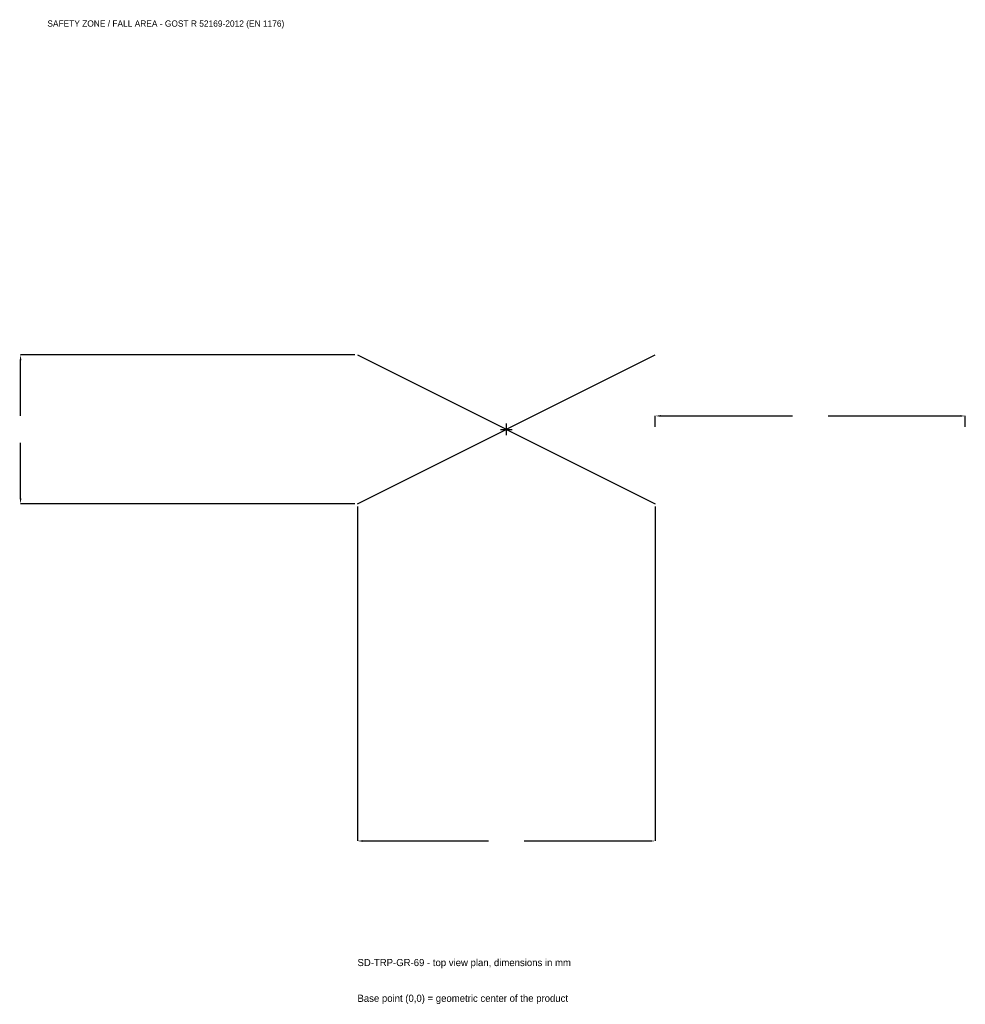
# Model space of a CAD drawing. Extents: x -2354 to 2220, y -2779 to 1980.
import ezdxf

# ---------------------------------------------------------------- set-up
doc = ezdxf.new("R2010")
doc.units = 0
for name, color, linetype in [('GP_MAF_zona_bezopasnosti', 1, 'Continuous'), ('ZSK_DANNYE', 3, 'Continuous'), ('ZSK_KONTUR', 7, 'Continuous'), ('ZSK_RAZMERY', 8, 'Continuous')]:
    doc.layers.add(name, color=color, linetype=linetype)
doc.dimstyles.new('ORION', dxfattribs={"dimtxt": 43.2, "dimasz": 25.92, "dimexe": 1.25, "dimexo": 12.96, "dimtad": 1, "dimcen": 2.5, "dimazin": 3, "dimtfac": 1, "dimtmove": 0, "dimatfit": 3})

# ---------------------------------------------------------------- blocks, each defined once
blk = doc.blocks.new('_CLOSEDFILLED')
at = {"color": 0, "linetype": 'BYBLOCK'}
blk.add_solid([(-1, 0.16), (0, 0), (-1, -0.16)], dxfattribs=at)
blk = doc.blocks.new('*D1')
for p, q in [((-720, -372.96), (-720, -1989.6)), ((720, -372.96), (720, -1989.6)), ((-694.08, -1989.6), (-86.4, -1989.6)), ((86.4, -1989.6), (694.08, -1989.6))]:
    blk.add_line(p, q)
at = {"layer": 'Defpoints'}
for p in [(-720, -360), (720, -360), (-720, -1989.6)]:
    blk.add_point(p, dxfattribs=at)
at = {"layer": 'ZSK_RAZMERY', "xscale": 25.919999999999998, "yscale": 25.919999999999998, "rotation": 180}
blk.add_blockref('_CLOSEDFILLED', (-720, -1989.6), dxfattribs=at)
at = {"layer": 'ZSK_RAZMERY', "xscale": 25.919999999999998, "yscale": 25.919999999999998}
blk.add_blockref('_CLOSEDFILLED', (720, -1989.6), dxfattribs=at)
blk = doc.blocks.new('*D2')
for p, q in [((-732.96, 360), (-2349.6, 360)), ((-2349.6, 64.8), (-2349.6, 334.08)), ((-2349.6, -334.08), (-2349.6, -64.8)), ((-732.96, -360), (-2349.6, -360))]:
    blk.add_line(p, q)
at = {"layer": 'Defpoints'}
for p in [(-720, 360), (-2349.6, -360), (-720, -360)]:
    blk.add_point(p, dxfattribs=at)
at = {"layer": 'ZSK_RAZMERY', "xscale": 25.919999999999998, "yscale": 25.919999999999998}
for p, rotation in [((-2349.6, 360), 90), ((-2349.6, -360), 270)]:
    blk.add_blockref('_CLOSEDFILLED', p, dxfattribs=dict(at, rotation=rotation))
blk = doc.blocks.new('*D3')
for p, q in [((720, 12.96), (720, 64.8)), ((745.92, 64.8), (1383.6, 64.8)), ((1556.4, 64.8), (2194.08, 64.8)), ((2220, 12.96), (2220, 64.8))]:
    blk.add_line(p, q)
at = {"layer": 'Defpoints'}
for p in [(720, 64.8), (720, 0), (2220, 0)]:
    blk.add_point(p, dxfattribs=at)
at = {"layer": 'ZSK_RAZMERY', "xscale": 25.919999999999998, "yscale": 25.919999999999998, "rotation": 180}
blk.add_blockref('_CLOSEDFILLED', (720, 64.8), dxfattribs=at)
at = {"layer": 'ZSK_RAZMERY', "xscale": 25.919999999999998, "yscale": 25.919999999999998}
blk.add_blockref('_CLOSEDFILLED', (2220, 64.8), dxfattribs=at)
blk = doc.blocks.new('B1')
at = {"layer": 'ZSK_KONTUR'}
for p, q in [((-720, -360), (720, 360)), ((-720, 360), (720, -360))]:
    blk.add_line(p, q, dxfattribs=at)
at = {"layer": 'ZSK_RAZMERY'}
for p, q in [((-28.8, 0), (28.8, 0)), ((0, -28.8), (0, 28.8))]:
    blk.add_line(p, q, dxfattribs=at)
at = {"layer": 'GP_MAF_zona_bezopasnosti', "color": 1}
blk.add_text('SAFETY ZONE / FALL AREA - GOST R 52169-2012 (EN 1176)', height=30.24, dxfattribs=at).set_placement((-2220, 1946.4))
at = {"layer": 'ZSK_RAZMERY'}
dim = blk.add_linear_dim(base=(-2349.6, -360), p1=(-720, -360), p2=(-720, 360), angle=90, dimstyle='ORION', dxfattribs=at)
dim.commit()
dim.dimension.update_dxf_attribs({"geometry": '*D2', "text_midpoint": (-2349.6, 0)})
for base, p1, p2, picture, middle in [((720, 64.8), (720, 0), (2220, 0), '*D3', (1470, 64.8)), ((-720, -1989.6), (-720, -360), (720, -360), '*D1', (0, -1989.6))]:
    dim = blk.add_linear_dim(base=base, p1=p1, p2=p2, dimstyle='ORION', dxfattribs=at)
    dim.commit()
    dim.dimension.update_dxf_attribs({"geometry": picture, "text_midpoint": middle})

msp = doc.modelspace()

# ---------------------------------------------------------------- block references
msp.add_blockref('B1', (0, 0))

# ---------------------------------------------------------------- texts
at = {"layer": 'ZSK_DANNYE', "color": 3}
msp.add_text('SD-TRP-GR-69 - top view plan, dimensions in mm', height=34.56, dxfattribs=at).set_placement((-720, -2594.4))
at = {"layer": 'ZSK_DANNYE', "color": 7}
msp.add_text('Base point (0,0) = geometric center of the product', height=34.56, dxfattribs=at).set_placement((-720, -2767.2))

doc.saveas('drawing.dxf')
